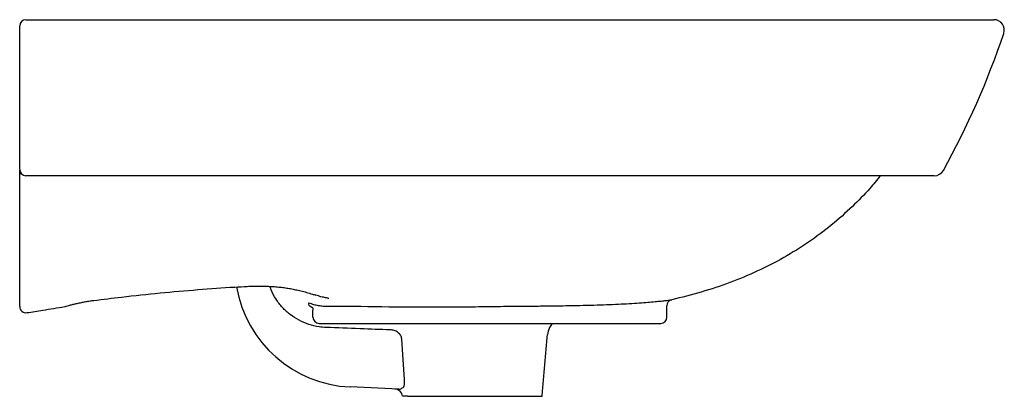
# Model space of a CAD drawing. Header units: millimetres. Extents: x 4765.659 to 4766.132, y 2804.327 to 2804.508.
import ezdxf

# ---------------------------------------------------------------- set-up
doc = ezdxf.new("R2010")
doc.units = ezdxf.units.MM
doc.layers.add('SANINDUSA', color=3, linetype='Continuous')

msp = doc.modelspace()

# ---------------------------------------------------------------- linework, layer by layer
at = {"layer": 'SANINDUSA'}
for p, q in [((4765.79973247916, 2804.365972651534), (4765.79973247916, 2804.367360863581)), ((4765.79973247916, 2804.364799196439), (4765.79973247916, 2804.365972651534)), ((4765.802732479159, 2804.361799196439), (4765.87631437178, 2804.361799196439)), ((4765.87631437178, 2804.361799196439), (4765.966814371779, 2804.361799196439)), ((4765.840942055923, 2804.330200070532), (4765.817560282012, 2804.331256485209)), ((4765.845255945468, 2804.326799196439), (4765.909802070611, 2804.326799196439))]:
    msp.add_line(p, q, dxfattribs=at)
for centre, radius, start, end in [((4765.661802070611, 2804.504799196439), 0.003000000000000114, 90, 180), ((4766.126904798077, 2804.502799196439), 0.005000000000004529, 341.3800627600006, 90), ((4765.752580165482, 2804.628918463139), 0.4, 331.063090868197, 341.3800509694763), ((4765.661802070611, 2804.435799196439), 0.003000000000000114, 180, 270), ((4766.098265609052, 2804.437799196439), 0.005000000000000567, 270, 331.0630827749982), ((4765.659566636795, 2804.434817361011), 0.001020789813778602, 221.4966274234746, 270.0962841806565), ((4765.820178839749, 2804.389213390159), 0.05801602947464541, 189.8170232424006, 267.4130719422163), ((4765.661802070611, 2804.36995353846), 0.00300000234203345, 179.9999993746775, 279.4859674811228), ((4765.679666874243, 2804.374832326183), 0.005000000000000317, 278.7079704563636, 287.2968304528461), ((4765.972814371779, 2804.370258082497), 0.00300000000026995, 102.9559088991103, 180.0007692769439), ((4765.802732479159, 2804.364799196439), 0.003000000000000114, 180, 270), ((4765.966814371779, 2804.364799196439), 0.003000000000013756, 270, 0), ((4764.224426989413, 2804.40802027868), 1.620971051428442, 357.30446343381, 357.4116302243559), ((4765.838831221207, 2804.326291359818), 0.004000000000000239, 6.962169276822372, 87.41307194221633)]:
    msp.add_arc(centre, radius, start, end, dxfattribs=at)
for points, knots in [([(4765.661802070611, 2804.507799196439), (4765.674334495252, 2804.507799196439), (4765.68699560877, 2804.507799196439), (4765.706210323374, 2804.507799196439), (4765.712656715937, 2804.507799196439), (4765.725577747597, 2804.507799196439), (4765.732057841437, 2804.507799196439), (4765.751560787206, 2804.507799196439), (4765.764645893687, 2804.507799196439), (4765.791007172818, 2804.507799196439), (4765.804282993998, 2804.507799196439), (4765.824366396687, 2804.507799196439), (4765.831089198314, 2804.507799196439), (4765.841219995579, 2804.507799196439), (4765.844604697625, 2804.507799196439), (4765.849693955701, 2804.507799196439), (4765.851393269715, 2804.507799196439), (4765.854786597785, 2804.507799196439), (4765.856481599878, 2804.507799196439), (4765.871721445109, 2804.507799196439), (4765.885160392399, 2804.507799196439), (4765.905137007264, 2804.507799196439), (4765.91176555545, 2804.507799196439), (4765.921659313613, 2804.507799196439), (4765.924949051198, 2804.507799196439), (4765.929870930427, 2804.507799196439), (4765.931509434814, 2804.507799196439), (4765.934782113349, 2804.507799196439), (4765.936415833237, 2804.507799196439), (4765.951042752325, 2804.507799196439), (4765.963601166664, 2804.507799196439), (4765.981749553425, 2804.507799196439), (4765.987683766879, 2804.507799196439), (4765.996407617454, 2804.507799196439), (4765.999285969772, 2804.507799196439), (4766.003558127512, 2804.507799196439), (4766.004974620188, 2804.507799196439), (4766.007792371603, 2804.507799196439), (4766.009194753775, 2804.507799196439), (4766.021722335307, 2804.507799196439), (4766.03211405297, 2804.507799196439), (4766.044202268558, 2804.507799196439), (4766.046574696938, 2804.507799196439), (4766.051229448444, 2804.507799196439), (4766.05350127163, 2804.507799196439), (4766.060144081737, 2804.507799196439), (4766.064347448, 2804.507799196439), (4766.072328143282, 2804.507799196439), (4766.076104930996, 2804.507799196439), (4766.08324925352, 2804.507799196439), (4766.086616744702, 2804.507799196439), (4766.092953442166, 2804.507799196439), (4766.095922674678, 2804.507799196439), (4766.101467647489, 2804.507799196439), (4766.104012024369, 2804.507799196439), (4766.111002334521, 2804.507799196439), (4766.114811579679, 2804.507799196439), (4766.120877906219, 2804.507799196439), (4766.123134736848, 2804.507799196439), (4766.125019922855, 2804.507799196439), (4766.125349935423, 2804.507799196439), (4766.125915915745, 2804.507799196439), (4766.126152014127, 2804.507799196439), (4766.126717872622, 2804.507799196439), (4766.126904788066, 2804.507799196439), (4766.126904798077, 2804.507799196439)], [0, 0, 0, 0, 0.06250000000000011, 0.06250000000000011, 0.09375000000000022, 0.09375000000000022, 0.1250000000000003, 0.1250000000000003, 0.1875000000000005, 0.1875000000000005, 0.2500000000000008, 0.2500000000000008, 0.2812500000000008, 0.2812500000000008, 0.2968750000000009, 0.2968750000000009, 0.3046875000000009, 0.3046875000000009, 0.3125000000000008, 0.3125000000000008, 0.375, 0.375, 0.4062499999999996, 0.4062499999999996, 0.4218749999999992, 0.4218749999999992, 0.4296874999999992, 0.4296874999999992, 0.4374999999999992, 0.4374999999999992, 0.5000000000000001, 0.5000000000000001, 0.5312500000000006, 0.5312500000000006, 0.5468750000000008, 0.5468750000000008, 0.5546875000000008, 0.5546875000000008, 0.5625000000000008, 0.5625000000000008, 0.6250000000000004, 0.6250000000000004, 0.6406250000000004, 0.6406250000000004, 0.6562500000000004, 0.6562500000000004, 0.6875000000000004, 0.6875000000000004, 0.7187500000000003, 0.7187500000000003, 0.7500000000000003, 0.7500000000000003, 0.7812500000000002, 0.7812500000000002, 0.8125000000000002, 0.8125000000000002, 0.8750000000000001, 0.8750000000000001, 0.9375, 0.9375, 0.953125, 0.953125, 0.96875, 0.96875, 1, 1, 1, 1]), ([(4765.658802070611, 2804.50232514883), (4765.658802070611, 2804.502477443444), (4765.658802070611, 2804.502631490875), (4765.658802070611, 2804.502943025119), (4765.658802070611, 2804.503100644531), (4765.658802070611, 2804.503401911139), (4765.658802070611, 2804.503549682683), (4765.658802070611, 2804.503824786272), (4765.658802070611, 2804.503952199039), (4765.658802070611, 2804.50418726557), (4765.658802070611, 2804.504291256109), (4765.658802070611, 2804.504472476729), (4765.658802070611, 2804.504550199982), (4765.658802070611, 2804.504735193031), (4765.658802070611, 2804.504799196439), (4765.658802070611, 2804.504799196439)], [0, 0, 0, 0, 0.125, 0.125, 0.2499999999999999, 0.2499999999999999, 0.3749999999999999, 0.3749999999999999, 0.4999999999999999, 0.4999999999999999, 0.6249999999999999, 0.6249999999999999, 0.7499999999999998, 0.7499999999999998, 1, 1, 1, 1]), ([(4765.658802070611, 2804.438968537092), (4765.658802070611, 2804.44407761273), (4765.658802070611, 2804.44923305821), (4765.658802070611, 2804.459636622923), (4765.658802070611, 2804.464883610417), (4765.658802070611, 2804.475454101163), (4765.658802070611, 2804.480781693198), (4765.658802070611, 2804.491503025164), (4765.658802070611, 2804.496897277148), (4765.658802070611, 2804.50232514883)], [0, 0, 0, 0, 0.25, 0.25, 0.5, 0.5, 0.75, 0.75, 1, 1, 1, 1]), ([(4765.658802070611, 2804.435799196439), (4765.658802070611, 2804.435799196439), (4765.658802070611, 2804.435826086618), (4765.658802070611, 2804.435933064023), (4765.658802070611, 2804.436013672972), (4765.658802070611, 2804.436222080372), (4765.658802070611, 2804.436353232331), (4765.658802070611, 2804.43665231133), (4765.658802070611, 2804.436823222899), (4765.658802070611, 2804.437010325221)], [0, 0, 0, 0, 0.25, 0.25, 0.5, 0.5, 0.75, 0.75, 1, 1, 1, 1]), ([(4765.658802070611, 2804.372269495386), (4765.658802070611, 2804.382267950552), (4765.658802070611, 2804.392426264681), (4765.658802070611, 2804.413052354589), (4765.658802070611, 2804.423519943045), (4765.658802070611, 2804.434141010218)], [0, 0, 0, 0, 0.5, 0.5, 1, 1, 1, 1]), ([(4766.098265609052, 2804.432799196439), (4766.098265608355, 2804.432799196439), (4766.097620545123, 2804.432799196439), (4766.095921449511, 2804.432799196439), (4766.095536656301, 2804.432799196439), (4766.094678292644, 2804.432799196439), (4766.094204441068, 2804.432799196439), (4766.092646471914, 2804.432799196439), (4766.091426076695, 2804.432799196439), (4766.087195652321, 2804.432799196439), (4766.083619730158, 2804.432799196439), (4766.078086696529, 2804.432799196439), (4766.076926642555, 2804.432799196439), (4766.07449536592, 2804.432799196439), (4766.073229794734, 2804.432799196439), (4766.069285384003, 2804.432799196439), (4766.066457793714, 2804.432799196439), (4766.057367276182, 2804.432799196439), (4766.050497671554, 2804.432799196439), (4766.040806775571, 2804.432799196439), (4766.038813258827, 2804.432799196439), (4766.035737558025, 2804.432799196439), (4766.034699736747, 2804.432799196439), (4766.032604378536, 2804.432799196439), (4766.03154602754, 2804.432799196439), (4766.026201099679, 2804.432799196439), (4766.021754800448, 2804.432799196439), (4766.007911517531, 2804.432799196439), (4765.99801212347, 2804.432799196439), (4765.984792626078, 2804.432799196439), (4765.982106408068, 2804.432799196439), (4765.978013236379, 2804.432799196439), (4765.976638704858, 2804.432799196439), (4765.973882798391, 2804.432799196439), (4765.972499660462, 2804.432799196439), (4765.965558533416, 2804.432799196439), (4765.959924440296, 2804.432799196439), (4765.948503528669, 2804.432799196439), (4765.942716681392, 2804.432799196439), (4765.930999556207, 2804.432799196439), (4765.925069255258, 2804.432799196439), (4765.907072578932, 2804.432799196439), (4765.894800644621, 2804.432799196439), (4765.879144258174, 2804.432799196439), (4765.876010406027, 2804.432799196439), (4765.869748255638, 2804.432799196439), (4765.866618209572, 2804.432799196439), (4765.857231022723, 2804.432799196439), (4765.850976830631, 2804.432799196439), (4765.832225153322, 2804.432799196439), (4765.819738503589, 2804.432799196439), (4765.801027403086, 2804.432799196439), (4765.79479352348, 2804.432799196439), (4765.785447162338, 2804.432799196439), (4765.782330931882, 2804.432799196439), (4765.776106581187, 2804.432799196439), (4765.773003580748, 2804.432799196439), (4765.757532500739, 2804.432799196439), (4765.7452956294, 2804.432799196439), (4765.721061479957, 2804.432799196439), (4765.709064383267, 2804.432799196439), (4765.68528093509, 2804.432799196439), (4765.673494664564, 2804.432799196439), (4765.661802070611, 2804.432799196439)], [0, 0, 0, 0, 0.06249999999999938, 0.06249999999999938, 0.07812499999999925, 0.07812499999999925, 0.09374999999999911, 0.09374999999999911, 0.1249999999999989, 0.1249999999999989, 0.1874999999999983, 0.1874999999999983, 0.2031249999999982, 0.2031249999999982, 0.218749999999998, 0.218749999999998, 0.2499999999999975, 0.2499999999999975, 0.3124999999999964, 0.3124999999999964, 0.3281249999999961, 0.3281249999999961, 0.3359374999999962, 0.3359374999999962, 0.3437499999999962, 0.3437499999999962, 0.3749999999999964, 0.3749999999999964, 0.4374999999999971, 0.4374999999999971, 0.4531249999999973, 0.4531249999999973, 0.4609374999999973, 0.4609374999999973, 0.4687499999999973, 0.4687499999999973, 0.4999999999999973, 0.4999999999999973, 0.5312499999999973, 0.5312499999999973, 0.5624999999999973, 0.5624999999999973, 0.6249999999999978, 0.6249999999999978, 0.6406249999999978, 0.6406249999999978, 0.6562499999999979, 0.6562499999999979, 0.6874999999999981, 0.6874999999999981, 0.7499999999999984, 0.7499999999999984, 0.7812499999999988, 0.7812499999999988, 0.7968749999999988, 0.7968749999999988, 0.8124999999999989, 0.8124999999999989, 0.8749999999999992, 0.8749999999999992, 0.9374999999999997, 0.9374999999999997, 1, 1, 1, 1]), ([(4766.072370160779, 2804.432799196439), (4766.070688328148, 2804.430745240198), (4766.066461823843, 2804.425583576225), (4766.05863683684, 2804.417582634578), (4766.048880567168, 2804.408885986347), (4766.037868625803, 2804.400662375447), (4766.026026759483, 2804.39328554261), (4766.013368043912, 2804.386799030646), (4766.000090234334, 2804.381297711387), (4765.986306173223, 2804.376683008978), (4765.976876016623, 2804.374351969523), (4765.972141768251, 2804.373181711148)], [0, 0, 0, 0, 0.06696615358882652, 0.1682882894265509, 0.2819833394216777, 0.3964749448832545, 0.5146310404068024, 0.6336227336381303, 0.7549634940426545, 0.8769836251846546, 1, 1, 1, 1]), ([(4765.694407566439, 2804.372863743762), (4765.698871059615, 2804.373381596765), (4765.709472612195, 2804.374730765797), (4765.72613855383, 2804.37648284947), (4765.744280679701, 2804.378084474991), (4765.758233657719, 2804.379115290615), (4765.766148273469, 2804.379507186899), (4765.768124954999, 2804.379605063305)], [0, 0, 0, 0, 0.1818978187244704, 0.4332783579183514, 0.6791348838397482, 0.9198636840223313, 1, 1, 1, 1]), ([(4765.768124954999, 2804.379605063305), (4765.768647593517, 2804.379629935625), (4765.770199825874, 2804.379711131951), (4765.772695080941, 2804.379758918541), (4765.775597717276, 2804.379752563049), (4765.778465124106, 2804.379664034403), (4765.781271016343, 2804.379497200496), (4765.783974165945, 2804.379250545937), (4765.786527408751, 2804.378929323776), (4765.788992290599, 2804.378514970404), (4765.791495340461, 2804.378017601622), (4765.794060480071, 2804.377421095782), (4765.796750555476, 2804.376704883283), (4765.799097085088, 2804.376012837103), (4765.800567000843, 2804.375551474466), (4765.801106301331, 2804.375382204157)], [0, 0, 0, 0, 0.03453625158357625, 0.09743084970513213, 0.1627617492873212, 0.2306687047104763, 0.3010805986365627, 0.373665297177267, 0.4477801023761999, 0.5229689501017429, 0.6077575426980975, 0.7016280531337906, 0.8064851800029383, 0.929000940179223, 1, 1, 1, 1]), ([(4765.806110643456, 2804.359857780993), (4765.804954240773, 2804.359935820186), (4765.802114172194, 2804.360127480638), (4765.797689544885, 2804.361223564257), (4765.793006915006, 2804.36319725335), (4765.788735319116, 2804.365961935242), (4765.784957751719, 2804.369388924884), (4765.78188040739, 2804.373433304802), (4765.779866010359, 2804.376894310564), (4765.779187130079, 2804.379063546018), (4765.779013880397, 2804.379617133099)], [0, 0, 0, 0, 0.09748737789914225, 0.2394242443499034, 0.3813622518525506, 0.5236970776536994, 0.6660337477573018, 0.8085924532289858, 0.9511529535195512, 1, 1, 1, 1]), ([(4765.807336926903, 2804.373819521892), (4765.807330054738, 2804.373820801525), (4765.807264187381, 2804.373833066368), (4765.807030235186, 2804.373877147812), (4765.806192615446, 2804.374040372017), (4765.804582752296, 2804.374400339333), (4765.802743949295, 2804.37485427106), (4765.801515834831, 2804.375269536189), (4765.801114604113, 2804.375405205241)], [0, 0, 0, 0, 0.003290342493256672, 0.03153681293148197, 0.1120457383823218, 0.4048010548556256, 0.8055457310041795, 1, 1, 1, 1]), ([(4765.658802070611, 2804.371020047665), (4765.658802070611, 2804.371045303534), (4765.658802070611, 2804.371093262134), (4765.658802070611, 2804.371232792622), (4765.658802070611, 2804.371324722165), (4765.658802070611, 2804.371542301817), (4765.658802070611, 2804.371670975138), (4765.658802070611, 2804.371951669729), (4765.658802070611, 2804.372105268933), (4765.658802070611, 2804.372269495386)], [0, 0, 0, 0, 0.25, 0.25, 0.5, 0.5, 0.75, 0.75, 1, 1, 1, 1]), ([(4765.662296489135, 2804.366994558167), (4765.664828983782, 2804.367361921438), (4765.670860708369, 2804.368376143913), (4765.676915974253, 2804.369292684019), (4765.680423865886, 2804.369889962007)], [0, 0, 0, 0, 0.4177381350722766, 1, 1, 1, 1]), ([(4765.681162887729, 2804.370059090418), (4765.681581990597, 2804.37018685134), (4765.682480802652, 2804.370460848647), (4765.684104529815, 2804.370896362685), (4765.685948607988, 2804.371346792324), (4765.687935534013, 2804.371782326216), (4765.689994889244, 2804.372186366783), (4765.692066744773, 2804.372536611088), (4765.693553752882, 2804.372763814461), (4765.694307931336, 2804.37285208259), (4765.694407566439, 2804.372863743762)], [0, 0, 0, 0, 0.1207576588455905, 0.2589780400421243, 0.4015497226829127, 0.5456257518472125, 0.6904854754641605, 0.8343515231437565, 0.9781160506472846, 1, 1, 1, 1]), ([(4765.797804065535, 2804.371714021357), (4765.798530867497, 2804.371433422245), (4765.799270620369, 2804.371187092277), (4765.800768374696, 2804.370765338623), (4765.801523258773, 2804.370590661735), (4765.803044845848, 2804.370312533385), (4765.803811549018, 2804.370209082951), (4765.805356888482, 2804.370074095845), (4765.806136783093, 2804.370042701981), (4765.806915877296, 2804.370048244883)], [0, 0, 0, 0, 0.25, 0.25, 0.5, 0.5, 0.75, 0.75, 1, 1, 1, 1]), ([(4765.79781423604, 2804.370346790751), (4765.797816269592, 2804.370346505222), (4765.797972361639, 2804.370324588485), (4765.798471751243, 2804.370223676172), (4765.798888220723, 2804.369897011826), (4765.799179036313, 2804.369668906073)], [0, 0, 0, 0, 0.003966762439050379, 0.3044820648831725, 1, 1, 1, 1]), ([(4765.799179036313, 2804.369668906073), (4765.79917992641, 2804.369668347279), (4765.799366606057, 2804.369551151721), (4765.799512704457, 2804.369234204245), (4765.799689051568, 2804.368707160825), (4765.799712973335, 2804.368415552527), (4765.79973247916, 2804.368177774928)], [0, 0, 0, 0, 0.002837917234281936, 0.5951948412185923, 0.6699216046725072, 0.9999999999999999, 0.9999999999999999, 0.9999999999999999, 0.9999999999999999]), ([(4765.822764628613, 2804.370071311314), (4765.831680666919, 2804.369878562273), (4765.840598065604, 2804.369764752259), (4765.853974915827, 2804.369701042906), (4765.858433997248, 2804.369697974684), (4765.867351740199, 2804.369734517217), (4765.871810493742, 2804.369773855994), (4765.87626908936, 2804.369841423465)], [0, 0, 0, 0, 0.5, 0.5, 0.75, 0.75, 1, 1, 1, 1]), ([(4765.87626908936, 2804.369841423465), (4765.880337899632, 2804.369903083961), (4765.88436293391, 2804.369952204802), (4765.892328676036, 2804.370037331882), (4765.896269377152, 2804.37007318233), (4765.902116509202, 2804.370126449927), (4765.904054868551, 2804.370144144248), (4765.906946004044, 2804.370171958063), (4765.907908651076, 2804.37018145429), (4765.909819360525, 2804.370200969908), (4765.910766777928, 2804.370210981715), (4765.915464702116, 2804.370262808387), (4765.919098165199, 2804.370310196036), (4765.922609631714, 2804.370369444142)], [0, 0, 0, 0, 0.2500000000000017, 0.2500000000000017, 0.5000000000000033, 0.5000000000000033, 0.6250000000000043, 0.6250000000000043, 0.687500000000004, 0.687500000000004, 0.7500000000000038, 0.7500000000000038, 1, 1, 1, 1]), ([(4765.922609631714, 2804.370369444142), (4765.924962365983, 2804.370412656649), (4765.929685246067, 2804.370499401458), (4765.936221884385, 2804.370677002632), (4765.942312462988, 2804.370891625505), (4765.947901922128, 2804.371145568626), (4765.953042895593, 2804.371434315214), (4765.957617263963, 2804.371745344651), (4765.961598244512, 2804.372062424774), (4765.964972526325, 2804.372370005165), (4765.967775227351, 2804.372657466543), (4765.970056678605, 2804.37291484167), (4765.971398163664, 2804.373083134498), (4765.971596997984, 2804.373109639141), (4765.971619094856, 2804.373112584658)], [0, 0, 0, 0, 0.08785064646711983, 0.1763514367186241, 0.2619302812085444, 0.3481098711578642, 0.4352179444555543, 0.5235960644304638, 0.6090811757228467, 0.6951584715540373, 0.7831002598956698, 0.8716860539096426, 0.9857402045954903, 1, 1, 1, 1]), ([(4765.914776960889, 2804.361799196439), (4765.914244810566, 2804.361150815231), (4765.912939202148, 2804.35956003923), (4765.912590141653, 2804.3575149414), (4765.912383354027, 2804.356303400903)], [0, 0, 0, 0, 0.4075879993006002, 0.9999999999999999, 0.9999999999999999, 0.9999999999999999, 0.9999999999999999]), ([(4765.842383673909, 2804.35420119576), (4765.842360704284, 2804.354528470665), (4765.842299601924, 2804.354846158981), (4765.842105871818, 2804.355463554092), (4765.841971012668, 2804.355765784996), (4765.841644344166, 2804.356325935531), (4765.841452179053, 2804.356587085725), (4765.84101386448, 2804.357073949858), (4765.840773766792, 2804.357292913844), (4765.840258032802, 2804.357686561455), (4765.839979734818, 2804.357862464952), (4765.839403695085, 2804.358163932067), (4765.839105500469, 2804.358290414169), (4765.838490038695, 2804.358497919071), (4765.838171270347, 2804.358578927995), (4765.837530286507, 2804.358692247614), (4765.837206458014, 2804.358725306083), (4765.836879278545, 2804.358734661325)], [0, 0, 0, 0, 0.125, 0.125, 0.25, 0.25, 0.375, 0.375, 0.5, 0.5, 0.625, 0.625, 0.75, 0.75, 0.875, 0.875, 1, 1, 1, 1]), ([(4765.840942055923, 2804.330200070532), (4765.841157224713, 2804.330190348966), (4765.841381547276, 2804.330218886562), (4765.841836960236, 2804.330346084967), (4765.842067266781, 2804.330443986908), (4765.842528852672, 2804.330708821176), (4765.842760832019, 2804.330876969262), (4765.843201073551, 2804.331278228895), (4765.843411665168, 2804.331511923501), (4765.843604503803, 2804.331788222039)], [0, 0, 0, 0, 0.25, 0.25, 0.5, 0.5, 0.75, 0.75, 1, 1, 1, 1]), ([(4765.844515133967, 2804.326799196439), (4765.844143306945, 2804.326799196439), (4765.843394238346, 2804.326799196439), (4765.842829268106, 2804.326799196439), (4765.842890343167, 2804.326799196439), (4765.842914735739, 2804.326799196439)], [0, 0, 0, 0, 0.3718563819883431, 0.7491277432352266, 1, 1, 1, 1])]:
    msp.add_open_spline(points, degree=3, knots=knots, dxfattribs=at)
for points, degree in [([(4765.658802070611, 2804.437010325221), (4765.658802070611, 2804.437662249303), (4765.658802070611, 2804.438314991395), (4765.658802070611, 2804.438968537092)], 3), ([(4765.658802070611, 2804.434141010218), (4765.658802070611, 2804.435488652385)], 1), ([(4765.658802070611, 2804.369972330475), (4765.658802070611, 2804.370313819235), (4765.658802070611, 2804.370663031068), (4765.658802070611, 2804.371020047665)], 3), ([(4765.79781423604, 2804.370346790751), (4765.797811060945, 2804.370771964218), (4765.797807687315, 2804.371225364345), (4765.797804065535, 2804.371714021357)], 3), ([(4765.806915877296, 2804.370048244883), (4765.81200742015, 2804.370083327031), (4765.817099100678, 2804.370092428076), (4765.822190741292, 2804.370078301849)], 3), ([(4765.822190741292, 2804.370078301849), (4765.822382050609, 2804.370077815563), (4765.822573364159, 2804.370075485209), (4765.822764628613, 2804.370071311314)], 3), ([(4765.96981437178, 2804.364799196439), (4765.96981437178, 2804.370258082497)], 1), ([(4765.971619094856, 2804.373112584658), (4765.972141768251, 2804.373181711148)], 1), ([(4765.79973247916, 2804.367360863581), (4765.79973247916, 2804.367652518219), (4765.79973247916, 2804.367942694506), (4765.79973247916, 2804.368231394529)], 3), ([(4765.822172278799, 2804.359222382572), (4765.816819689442, 2804.359466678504), (4765.811465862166, 2804.359679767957), (4765.806110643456, 2804.359857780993)], 3), ([(4765.822459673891, 2804.359210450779), (4765.822363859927, 2804.359214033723), (4765.822268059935, 2804.359218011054), (4765.822172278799, 2804.359222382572)], 3), ([(4765.836879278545, 2804.358734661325), (4765.832072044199, 2804.358872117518), (4765.827265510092, 2804.359030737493), (4765.822459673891, 2804.359210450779)], 3), ([(4765.909802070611, 2804.326799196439), (4765.912383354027, 2804.356303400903)], 1), ([(4765.843744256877, 2804.334816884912), (4765.843290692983, 2804.341278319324), (4765.842837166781, 2804.347739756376), (4765.842383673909, 2804.35420119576)], 3), ([(4765.845255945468, 2804.326799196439), (4765.844990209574, 2804.326799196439), (4765.844737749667, 2804.326799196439), (4765.844515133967, 2804.326799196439)], 3)]:
    msp.add_open_spline(points, degree=degree, dxfattribs=at)

doc.saveas('drawing.dxf')
